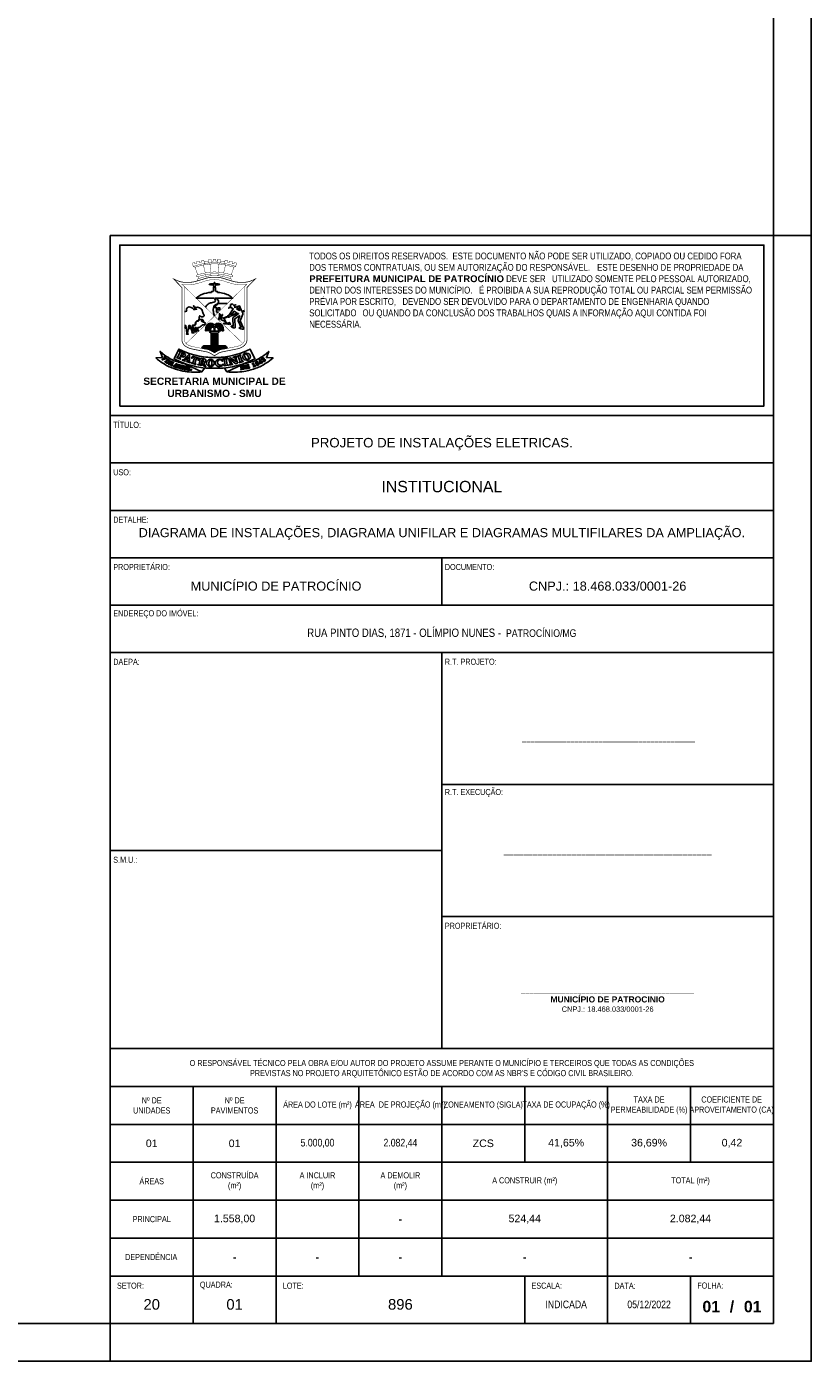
# Model space of a CAD drawing. Header units: millimetres. Extents: x -35 to 343, y 0 to 93.
# Tile 31 of 128: x 63 to 84, y 0 to 35. Entities that reach past the tile are written whole.
import ezdxf

# ---------------------------------------------------------------- set-up
doc = ezdxf.new("R2010")
doc.units = ezdxf.units.MM
doc.styles.add('FORMATO', font='technic_.ttf')
doc.styles.add('R060E100', font='technic_.ttf', dxfattribs={"height": 16})
doc.styles.get("Standard").update_dxf_attribs({"font": 'arial.ttf'})

msp = doc.modelspace()

# ---------------------------------------------------------------- linework, layer by layer
at = {"color": 1}
for p, q in [((83.1, 29.7), (84.1, 29.7)), ((65.6, 1), (65.6, 0))]:
    msp.add_line(p, q, dxfattribs=at)
at = {"color": 6}
for p, q in [((74.35, 21.2), (74.35, 19.95)), ((74.35, 8.25), (74.35, 18.7)), ((74.35, 13.475), (65.6, 13.475)), ((78.725, 1), (78.725, 2.25))]:
    msp.add_line(p, q, dxfattribs=at)
at = {"color": 2}
for points in [[(-34.8, 0), (84.1, 0), (84.1, 84.1), (-34.8, 84.1)], [(65.85, 25.2), (82.85, 25.2), (82.85, 29.45), (65.85, 29.45)]]:
    msp.add_lwpolyline(points, close=True, dxfattribs=at)
at = {"color": 6}
for points in [[(-32.3, 1), (83.1, 1), (83.1, 83.1), (-32.3, 83.1)], [(65.6, 1), (65.6, 29.7), (83.1, 29.7), (83.1, 1)]]:
    msp.add_lwpolyline(points, close=True, dxfattribs=at)
at = {"color": 1, "const_width": 0.00979}
for points in [[(67.90696, 28.6657), (67.83667, 28.86375), (67.79242, 28.88481), (67.76408, 28.97117, -0.01011186), (67.82486, 28.99257), (67.83813, 28.94952), (67.88107, 28.96275), (67.86813, 29.00614, -0.01353494), (67.95142, 29.02854), (67.96333, 28.98326), (68.01199, 28.99514), (67.99975, 29.03935, -0.0105173), (68.06566, 29.05159), (68.07656, 29.01727), (68.09309, 28.96472), (68.05793, 28.92257), (68.10707, 28.71415)], [(68.90758, 28.88481, 0.08254292), (68.35, 28.9892, 0.08254292), (67.79242, 28.88481)], [(68.86333, 28.86375, 0.07223965), (68.35, 28.95648, 0.07223965), (67.83667, 28.86375)], [(68.19, 29.02571, 0.07049163), (68.07837, 29.01152)], [(68.2492, 28.73397), (68.23089, 28.94844), (68.1898, 28.97849), (68.19017, 29.06699, -0.01189277), (68.26583, 29.07153), (68.26543, 29.02333), (68.31235, 29.02378), (68.31235, 29.07254, -0.00590804), (68.35, 29.07235, -0.00590804), (68.38765, 29.07254), (68.38765, 29.02378), (68.43456, 29.02333), (68.43417, 29.07153, -0.01189277), (68.50983, 29.06699), (68.5102, 28.97849), (68.46911, 28.94844), (68.4508, 28.73397)], [(68.62163, 29.01152, 0.07049163), (68.51, 29.02571)], [(68.79304, 28.6657), (68.86333, 28.86375), (68.90758, 28.88481), (68.93592, 28.97117, 0.01011186), (68.87513, 28.99257), (68.86187, 28.94952), (68.81893, 28.96275), (68.83187, 29.00614, 0.01353494), (68.74858, 29.02854), (68.73667, 28.98326), (68.68801, 28.99514), (68.70024, 29.03935, 0.0105173), (68.63434, 29.05159), (68.62344, 29.01727), (68.6069, 28.96472), (68.64207, 28.92257), (68.59293, 28.71415)], [(68.76584, 28.51282, 0.56596803), (68.79612, 28.53967, 0.27385539), (68.77807, 28.56019, 0.0818369), (68.35, 28.64683, 0.0818369), (67.92193, 28.56019, 0.27385539), (67.90388, 28.53967, 0.56596803), (67.93416, 28.51282)]]:
    msp.add_lwpolyline(points, format="xyb", dxfattribs=at)
at = {"color": 1}
for points, const_width in [([(68.08433, 28.56042, -0.01711215), (67.84307, 28.48734, -0.05949279), (67.67646, 28.46369, -0.01109524), (67.58328, 28.46369, -0.08797706), (67.38319, 28.50377), (67.26978, 28.55462), (67.49274, 28.32733), (67.49274, 26.94447, 0.07983368), (67.50249, 26.88984, 0.16425757), (67.59234, 26.77445, 0.09723029), (67.75505, 26.70762), (68.14792, 26.62966, -0.09494649), (68.2532, 26.58854), (68.35, 26.52763), (68.4468, 26.58854, -0.09494649), (68.55208, 26.62966), (68.94495, 26.70762, 0.09723029), (69.10766, 26.77445, 0.16425757), (69.19751, 26.88984, 0.07983368), (69.20726, 26.94447), (69.20726, 28.32733), (69.43022, 28.55462), (69.31681, 28.50377, -0.08797706), (69.11672, 28.46369, -0.01109524), (69.02354, 28.46369, -0.05949279), (68.85693, 28.48734, -0.01711215), (68.61567, 28.56042, 0.09723832), (68.35, 28.59635, 0.09723832)], 0.01957), ([(68.10515, 28.49928, -0.01711215), (67.85967, 28.42492, -0.05949279), (67.67789, 28.39911, -0.01109524), (67.58185, 28.39911, -0.10397944), (67.48708, 28.41616), (67.55733, 28.35372), (67.55733, 26.9451, 0.07870361), (67.56347, 26.91113, 0.16425757), (67.62793, 26.82835, 0.09723029), (67.76762, 26.77097), (68.1601, 26.69309, -0.09464512), (68.2876, 26.64321), (68.35, 26.60394), (68.4124, 26.64321, -0.09464512), (68.5399, 26.69309), (68.93238, 26.77097, 0.09723029), (69.07207, 26.82835, 0.16425757), (69.13653, 26.91113, 0.07870361), (69.14267, 26.9451), (69.14267, 28.35372), (69.21292, 28.41616, -0.10397944), (69.11815, 28.39911, -0.01109524), (69.02211, 28.39911, -0.05949279), (68.84033, 28.42492, -0.01711215), (68.59485, 28.49928, 0.084475), (68.35159, 28.53512, 0.08526401)], 0.00979), ([(67.88388, 28.65716, 0.27385539), (67.86583, 28.63665, 0.56596803), (67.89611, 28.6098, -0.07593652), (68.35, 28.69297, -0.07593652), (68.80389, 28.6098, 0.56596803), (68.83417, 28.63665, 0.27385539), (68.81612, 28.65716, 0.07091086), (68.35, 28.74059, 0.07091086)], 0.00979)]:
    msp.add_lwpolyline(points, format="xyb", close=True, dxfattribs=dict(at, const_width=const_width))
at = {"color": 1, "const_width": 0.00979}
for points in [[(67.9418, 28.56755), (67.92354, 28.61899)], [(68.12965, 28.62046), (68.11828, 28.66832)], [(68.25711, 28.64021), (68.25313, 28.68701)], [(68.44289, 28.64021), (68.44687, 28.68701)], [(68.57035, 28.62046), (68.58171, 28.66832)], [(68.7582, 28.56755), (68.77646, 28.61899)], [(67.55733, 28.35372), (68.35, 27.575), (67.6003, 26.8513)], [(69.0997, 26.8513), (68.35, 27.575), (69.14267, 28.35372)]]:
    msp.add_lwpolyline(points, dxfattribs=at)
at = {"color": 1}
for points in [[(68.3309, 28.04631), (67.86976, 28.04679), (67.91001, 28.08039, -0.07923311), (68.02101, 28.14655, -0.08369029), (68.26755, 28.19971), (68.26755, 28.22146), (68.30837, 28.22146), (68.30837, 28.23645), (68.32305, 28.23645)], [(68.32846, 28.33497), (68.32981, 28.35198, 0.17536747), (68.32545, 28.37156, -0.15256315), (68.32083, 28.40075), (68.24799, 28.39624), (68.24832, 28.40639), (68.24665, 28.40722), (68.24127, 28.40611, -0.01097757), (68.23034, 28.40411, -0.22644495), (68.22448, 28.40584), (68.23005, 28.40705), (68.21408, 28.4092, -0.82793568), (68.21386, 28.41322), (68.22387, 28.41659, -0.12717773), (68.24662, 28.41822), (68.24799, 28.42332), (68.33789, 28.42539), (68.33866, 28.44837, -0.30944061), (68.35, 28.4638)], [(68.37154, 28.33497), (68.37019, 28.35198, -0.17536747), (68.37455, 28.37156, 0.15256315), (68.37917, 28.40075), (68.45201, 28.39624), (68.45168, 28.40639), (68.45335, 28.40722), (68.45873, 28.40611, 0.01097757), (68.46966, 28.40411, 0.22644495), (68.47552, 28.40584), (68.46995, 28.40705), (68.48592, 28.4092, 0.82793568), (68.48614, 28.41322), (68.47612, 28.41659, 0.12717773), (68.45338, 28.41822), (68.45201, 28.42332), (68.36211, 28.42539), (68.36134, 28.44837, 0.30944061), (68.35, 28.4638)], [(68.37151, 28.04631), (68.83024, 28.04679), (68.78999, 28.08039, 0.07923311), (68.67899, 28.14655, 0.08369029), (68.43245, 28.19971), (68.43245, 28.22146), (68.39163, 28.22146), (68.39163, 28.23645), (68.37695, 28.23645)], [(67.55733, 27.69871), (67.58401, 27.69938), (67.6141, 27.70287, 0.34988929), (67.61692, 27.70572, 0.15080159), (67.61228, 27.72981, -0.24558337), (67.61199, 27.76521, -0.09582839), (67.63487, 27.79442, -0.32720346), (67.73378, 27.80262, 0.01019994), (67.75529, 27.79004, -0.07398108), (67.78589, 27.76646, -0.07179404), (67.80194, 27.74411), (67.83309, 27.75127), (67.85988, 27.75552, -0.11663073), (67.88425, 27.75369), (67.85995, 27.7628, -0.15397623), (67.83191, 27.78476), (67.81633, 27.80691, -0.12799707), (67.80025, 27.84986), (67.80906, 27.83655, 0.07769041), (67.81981, 27.82476, 0.07610573), (67.8532, 27.80544, 0.13726268), (67.86967, 27.80379, -0.08723206), (67.92869, 27.80374, -0.13121382), (67.9828, 27.77853, -0.15425541), (68.03083, 27.70326, 0.02521328), (68.04225, 27.66787, 0.0510708), (68.06374, 27.625, -0.02595583), (68.06822, 27.61708, 0.02092912), (68.07289, 27.60861, -0.21649912), (68.07557, 27.58647, -0.12112609), (68.06017, 27.56119, -0.34710508), (68.04332, 27.55926, 0.26476572), (68.03949, 27.5594, -0.13359409), (68.01409, 27.55383, -0.15481845), (67.99065, 27.56258, 0.00619023), (67.96149, 27.58483), (67.94995, 27.54278), (67.94423, 27.50282, -0.09468315), (67.9321, 27.46749, -0.25883705), (67.90664, 27.45207, 0.31033522), (67.853, 27.41215, 0.06839601), (67.84473, 27.36979, -0.25032289), (67.82343, 27.33477), (67.7683, 27.33114), (67.78158, 27.16211), (67.80607, 27.1289), (67.75663, 27.13167), (67.75812, 27.15839), (67.7046, 27.32276), (67.66943, 27.32276), (67.64292, 27.12607), (67.66072, 27.09946), (67.61188, 27.09946), (67.61736, 27.12909), (67.59769, 27.32355), (67.55733, 27.32355)], [(68.11236, 27.80845), (68.12824, 27.83541, -0.15016789), (68.20226, 27.90305, -0.0699618), (68.29862, 27.93313, 0.07804175), (68.35873, 27.95296, 0.3306951), (68.37502, 27.98603, 0.22921634), (68.3309, 28.04631)], [(68.35, 27.575), (68.32726, 27.65868, -0.1189674), (68.32346, 27.79149, -0.12566886), (68.35536, 27.85615, -0.13304223), (68.39467, 27.88292, 0.21391354), (68.45656, 27.94115, 0.22046757), (68.45512, 27.9774, 0.2068478), (68.37151, 28.04631)], [(69.07598, 27.69708), (69.01174, 27.84182), (68.89154, 27.79965, -0.60369085), (68.88578, 27.805, 0.32254578), (68.86899, 27.84965), (68.91821, 27.87105), (68.85182, 27.86291), (68.82982, 27.893, 0.35092703), (68.82246, 27.895), (68.77542, 27.88012, 0.37190899), (68.77047, 27.87208, 0.06349664), (68.78083, 27.83691), (68.72423, 27.78273), (68.78568, 27.80806, -0.39272865), (68.78919, 27.80675, 0.2449148), (68.8439, 27.76724, -0.49276379), (68.84587, 27.76371), (68.72921, 27.5934), (68.71049, 27.58827), (68.69325, 27.56367)], [(68.46116, 27.48753), (68.46706, 27.51566, -0.01396512), (68.47914, 27.56613, 0.13219234), (68.47914, 27.63228, -0.84194792), (68.48806, 27.63642, -0.21753715), (68.49745, 27.58388, 0.02528362), (68.48468, 27.52122), (68.50077, 27.53617, 0.10233029), (68.55527, 27.61285, -0.99217575), (68.56412, 27.60905, -0.10847667), (68.48619, 27.49857, 0.31562579), (68.48356, 27.48676)], [(68.5723, 27.52151, 0.55808309), (68.51673, 27.48447)], [(68.51673, 27.48447), (68.65425, 27.42034), (68.63524, 27.45977, 0.13938153), (68.58798, 27.51297)], [(68.76594, 27.575), (68.74906, 27.55385, -0.20193705), (68.73886, 27.54829, 0.33411214), (68.7351, 27.54482, -0.72738954), (68.7226, 27.54315, 0.10454765), (68.72079, 27.54551, 0.36998319), (68.71802, 27.54551, -0.66863306), (68.7101, 27.54953, 0.52319213), (68.70495, 27.55374)], [(69.01662, 27.58748), (68.89003, 27.50304), (68.89692, 27.27511, -0.54441498), (68.87552, 27.26034), (68.82518, 27.2716, -0.20927549), (68.79533, 27.29349, -0.52275148), (68.80536, 27.31491, -0.20236172), (68.83124, 27.30886, 0.2295594), (68.8426, 27.30682, 0.39347077), (68.84489, 27.31057), (68.83337, 27.50787, -0.20476885), (68.84838, 27.54953), (68.98264, 27.63509, 0.62526741), (68.98208, 27.63992, -0.08718364), (68.97065, 27.64636)], [(69.01662, 27.58748), (68.97646, 27.45977, 0.21926345), (68.97808, 27.44709), (69.05256, 27.277, -0.29272983), (69.05145, 27.27, -0.36742887), (69.04495, 27.26908, 0.15145466), (69.01933, 27.27599, 0.26439454), (69.00491, 27.26707, 0.43648171), (69.00962, 27.25302, 0.01143143), (69.04474, 27.23812, 0.1512931), (69.11794, 27.23238, 0.41690458), (69.12139, 27.23789)], [(69.12139, 27.23789), (69.03217, 27.45204), (69.09521, 27.62475, 0.29623439), (69.08137, 27.68495)], [(67.55733, 27.27498), (67.57036, 27.26543, 0.05904702), (67.59467, 27.2561)], [(67.6686, 27.24336, 0.04879755), (67.71971, 27.24475)], [(68.15637, 27.29061), (68.15467, 27.2784, 0.01281337), (68.14386, 27.18283)], [(68.54363, 27.29061), (68.54533, 27.2784, -0.01281337), (68.55614, 27.18283)], [(68.7141, 27.37988, 0.0548405), (68.77288, 27.36855, -0.8390859), (68.77367, 27.36011, -0.20905511), (68.69392, 27.37167, 0.19942269), (68.68152, 27.37371, -0.1161258), (68.59821, 27.37371, -0.88098735), (68.59927, 27.38374), (68.63794, 27.38244, 0.05693763), (68.66531, 27.38465), (68.63724, 27.39935, -0.27032937), (68.6263, 27.4168)], [(68.68387, 27.39123), (68.69895, 27.3896, 0.09772809), (68.71187, 27.39074, 0.04234123), (68.73658, 27.40023, -0.15623781), (68.75264, 27.40253, -0.73487421), (68.75378, 27.39416, -0.07243747), (68.71488, 27.3824, 0.6281294), (68.7141, 27.37988)], [(68.01356, 26.72217, -0.37307207), (68.09406, 26.79194), (68.60594, 26.79194)], [(68.03816, 26.71729), (68.05931, 26.76049, 1.0483596), (68.05047, 26.76431), (68.02584, 26.71973)], [(68.06962, 26.71104), (68.09057, 26.761, 1.0483596), (68.08152, 26.7643), (68.0572, 26.71351)], [(68.10021, 26.70497), (68.12361, 26.76103, 1.0483596), (68.11455, 26.76432), (68.08747, 26.7075)], [(68.13595, 26.69788), (68.15476, 26.76178, 1.0483596), (68.1454, 26.76406), (68.12319, 26.70042)], [(68.17117, 26.69085), (68.18691, 26.76217, 1.0483596), (68.17741, 26.7638), (68.1582, 26.69347)], [(68.20522, 26.68166), (68.21932, 26.76264, 1.0483596), (68.20976, 26.76385), (68.19211, 26.68562)], [(68.23779, 26.66942), (68.25014, 26.76285, 1.0483596), (68.24054, 26.76366), (68.22431, 26.67492)], [(68.27661, 26.64985), (68.28414, 26.76317, 1.0483596), (68.27451, 26.76335), (68.26222, 26.65779)], [(68.30795, 26.6304), (68.31677, 26.76316, 1.0483596), (68.30714, 26.76335), (68.29278, 26.63995)], [(68.33221, 26.61514), (68.33979, 26.76307, -0.16364711), (68.3425, 26.76672, -0.15321594), (68.34602, 26.76783), (68.35398, 26.76783)], [(68.36779, 26.61514), (68.36021, 26.76307, 0.16364711), (68.3575, 26.76672, 0.15321594), (68.35398, 26.76783)], [(68.39205, 26.6304), (68.38323, 26.76316, -1.0483596), (68.39286, 26.76335), (68.40722, 26.63995)], [(68.42339, 26.64985), (68.41586, 26.76317, -1.0483596), (68.42549, 26.76335), (68.43778, 26.65779)], [(68.4622, 26.66942), (68.44986, 26.76285, -1.0483596), (68.45946, 26.76366), (68.47569, 26.67492)], [(68.49478, 26.68166), (68.48068, 26.76264, -1.0483596), (68.49024, 26.76385), (68.50788, 26.68562)], [(68.52882, 26.69085), (68.51309, 26.76217, -1.0483596), (68.52259, 26.7638), (68.5418, 26.69347)], [(68.56405, 26.69788), (68.54524, 26.76178, -1.0483596), (68.5546, 26.76406), (68.57681, 26.70042)], [(68.59979, 26.70497), (68.57639, 26.76103, -1.0483596), (68.58545, 26.76432), (68.61253, 26.7075)], [(68.68644, 26.72217, 0.37307207), (68.60594, 26.79194)], [(68.63038, 26.71104), (68.60943, 26.761, -1.0483596), (68.61848, 26.7643), (68.6428, 26.71351)], [(68.66184, 26.71729), (68.64069, 26.76049, -1.0483596), (68.64953, 26.76431), (68.67416, 26.71973)], [(68.01923, 26.10433), (67.96257, 26.09935, -0.07198236), (67.5188, 26.12425, -0.03721808), (67.25846, 26.19746, -0.05709729), (66.9912, 26.33076, -0.03271846), (66.80477, 26.47017), (66.98032, 26.47884), (66.91659, 26.64404), (66.98884, 26.58286, 0.05116819), (67.18548, 26.44825, 0.08596387), (67.53957, 26.32833)], [(68.485, 26.4352), (68.5316, 26.43438), (68.54877, 26.43375, -0.2702252), (68.55997, 26.41945), (68.56267, 26.37927, -0.80268859), (68.55883, 26.37815, 0.07403547), (68.53558, 26.40866, 0.20457892), (68.47293, 26.41786, 0.08104788), (68.44577, 26.39755, 0.1192834), (68.43011, 26.36428, 0.19318523), (68.44988, 26.30337, 0.23141513), (68.4959, 26.2784, 0.02198034), (68.52198, 26.27937, 0.19960639), (68.57162, 26.30492, -0.76860449), (68.58402, 26.29907)], [(68.68077, 26.10433), (68.73743, 26.09935, 0.07198236), (69.1812, 26.12425, 0.03721808), (69.44154, 26.19746, 0.05709729), (69.7088, 26.33076, 0.03271846), (69.89523, 26.47017), (69.71968, 26.47884), (69.78341, 26.64404), (69.71116, 26.58286, -0.05116819), (69.51452, 26.44825, -0.08596387), (69.16043, 26.32833)]]:
    msp.add_lwpolyline(points, format="xyb", dxfattribs=at)
for points in [[(68.45592, 27.67905), (68.40727, 27.67905), (68.40727, 27.80084), (68.34059, 27.80084), (68.45643, 27.90614), (68.68818, 27.90723)], [(68.46116, 27.48753), (68.48356, 27.48676)], [(68.69325, 27.56367), (68.5723, 27.52151)], [(68.70495, 27.55374), (68.58798, 27.51297)], [(68.97065, 27.64636), (68.76594, 27.575)], [(68.94973, 27.65307), (68.86821, 27.7011), (68.78483, 27.59559)], [(68.94973, 27.65307), (68.78483, 27.59559)], [(69.14267, 27.72033), (69.07598, 27.69708)], [(69.14267, 27.70632), (69.08137, 27.68495)], [(67.59467, 27.2561), (67.58884, 27.31376), (67.55733, 27.31376)], [(67.71971, 27.24475), (67.69749, 27.31297), (67.67799, 27.31297), (67.6686, 27.24336)], [(68.11498, 27.18235), (68.12444, 27.27608)], [(68.11498, 27.18235), (68.14386, 27.18283)], [(68.17353, 27.18235), (68.19646, 27.18235)], [(68.46633, 27.17556), (68.23367, 27.17556), (68.22164, 27.15599), (68.26532, 27.11987), (68.43468, 27.11987)], [(68.2287, 27.18235), (68.24494, 27.18235)], [(68.34012, 27.24593), (68.34012, 27.17556)], [(68.35988, 27.24593), (68.35988, 27.17556)], [(68.43468, 27.11987), (68.47836, 27.15599), (68.46633, 27.17556)], [(68.4713, 27.18235), (68.45506, 27.18235)], [(68.52647, 27.18235), (68.50354, 27.18235)], [(68.58502, 27.18235), (68.55614, 27.18283)], [(68.58502, 27.18235), (68.57556, 27.27608)], [(68.6263, 27.4168), (68.68387, 27.39123)], [(68.26532, 26.79194), (68.26532, 27.10813), (68.26956, 27.10813), (68.26956, 26.79194)], [(68.28267, 26.79194), (68.28267, 27.10813), (68.31074, 27.10813), (68.31074, 26.79194)], [(68.33057, 26.79194), (68.33057, 27.10813), (68.36943, 27.10813)], [(68.36943, 27.10813), (68.36943, 26.79194)], [(68.41733, 26.79194), (68.41733, 27.10813), (68.38926, 27.10813), (68.38926, 26.79194)], [(68.43468, 26.79194), (68.43468, 27.10813), (68.43044, 27.10813), (68.43044, 26.79194)], [(67.45761, 26.36661), (68.01923, 26.10433), (68.08417, 26.20388)], [(69.24239, 26.36661), (68.68077, 26.10433), (68.61583, 26.20388)]]:
    msp.add_lwpolyline(points, dxfattribs=at)
for points in [[(67.78568, 27.26194), (67.78251, 27.3221), (67.80893, 27.32329, 0.08032526), (67.83372, 27.32845, 0.15874605), (67.84214, 27.33527, 0.02865016), (67.85078, 27.35042, 0.10436282), (67.856, 27.37063, -0.03174522), (67.85811, 27.39001, -0.03497975), (67.86194, 27.40555, -0.08016118), (67.86934, 27.42004, -0.02600521), (67.87778, 27.43041, -0.22846749), (67.90756, 27.44251, 0.32617564), (67.94355, 27.46544, -0.32326931), (67.97572, 27.48617), (68.01985, 27.48473, -0.22005691), (68.04007, 27.47457, -0.05449386), (68.06388, 27.43684), (68.045, 27.43796, -0.04237378), (68.00495, 27.44375), (68.0222, 27.43322, 0.05012251), (68.10634, 27.39278), (68.1, 27.34807), (68.06979, 27.34663, 0.14642319), (68.02722, 27.33165, 0.00970936), (67.96699, 27.28599, -0.23720945), (67.91179, 27.27467), (67.91196, 27.21283), (67.93239, 27.1853), (67.88797, 27.1853), (67.86321, 27.27498), (67.8474, 27.27498), (67.85074, 27.19113), (67.87354, 27.15745), (67.82795, 27.16078), (67.82309, 27.18475), (67.80397, 27.26881)], [(67.0354, 26.50437), (67.08245, 26.46546, -0.54321039), (67.08176, 26.45952, -0.06492545), (66.97454, 26.42273, -0.30565918), (66.96341, 26.42734, -0.54141291), (66.96488, 26.43074, 0.12157772), (67.04673, 26.4666), (67.02199, 26.48774, -0.41494445), (67.02138, 26.49566, -0.05664069), (67.03077, 26.50437, -0.32846541)], [(67.06086, 26.36917), (67.10844, 26.42964, 0.52867054), (67.10776, 26.43177, -0.26269628), (67.0984, 26.44153, -0.56237334), (67.10261, 26.44584), (67.1611, 26.40863, -0.31416662), (67.17801, 26.36812, -0.5019414), (67.09698, 26.33125), (67.04661, 26.36376, -0.25877173), (67.0426, 26.37125, -0.64765773), (67.05132, 26.37499, 0.15440215)], [(67.08529, 26.35464), (67.13121, 26.4169), (67.14292, 26.40609, -0.28665127), (67.14941, 26.38237, -0.09557454), (67.13396, 26.35284, -0.31691835), (67.10242, 26.34362, -0.1218578)], [(68.52466, 26.48791, 0.04607181), (68.75004, 26.51752, 0.02025526), (69.01975, 26.59002), (69.13145, 26.63192), (69.28813, 26.70383), (69.41617, 26.44545), (69.25949, 26.37353), (69.15603, 26.33164, -0.02347132), (68.87808, 26.25192, -0.01876249), (68.6527, 26.2069, -0.0281937), (68.35, 26.19714, -0.0281937), (68.0473, 26.2069, -0.01876249), (67.82192, 26.25192, -0.02347132), (67.54397, 26.33164), (67.44051, 26.37353), (67.28383, 26.44545), (67.41187, 26.70383), (67.56855, 26.63192), (67.68025, 26.59002, 0.02025526), (67.94996, 26.51752, 0.04607181), (68.17534, 26.48791, 0.0090336), (68.35, 26.48446, 0.0090336)], [(67.34798, 26.48041), (67.45275, 26.43802), (67.45275, 26.4474), (67.42908, 26.46512), (67.49477, 26.59978), (67.51654, 26.58944, -0.4308266), (67.52684, 26.54607), (67.51597, 26.5325, -0.33013274), (67.47283, 26.52782, 0.8964777), (67.46444, 26.51795, 0.3766207), (67.56398, 26.50869, 0.59209108), (67.55302, 26.59516), (67.43462, 26.64964, 1.17981187), (67.42956, 26.63112, -0.4071479), (67.44081, 26.61764, -0.09441063), (67.43839, 26.60876), (67.42725, 26.58525), (67.37881, 26.48899), (67.35638, 26.49052)], [(67.91362, 26.29098), (68.01669, 26.27167), (68.01727, 26.28291), (67.99446, 26.2907), (68.00543, 26.34584), (68.01525, 26.34612), (68.05165, 26.27309, 0.17463032), (68.06052, 26.26461, -0.02101083), (68.0826, 26.2537, 0.11086338), (68.12206, 26.24235), (68.1244, 26.25036), (68.11664, 26.25652, -0.09666288), (68.10542, 26.26964, -0.05521112), (68.07471, 26.34139, -0.34814749), (68.07799, 26.34972, -0.05452718), (68.10066, 26.35973, 0.3017731), (68.11771, 26.38091, 0.14796899), (68.11862, 26.41512, 0.13892178), (68.10268, 26.43518, 0.06894163), (68.05738, 26.45142), (67.95433, 26.46591), (67.9503, 26.45617), (67.97392, 26.44855), (67.94325, 26.29983), (67.91508, 26.29877)], [(68.02416, 26.43982), (68.0073, 26.35937), (68.02929, 26.35864, 0.37001164), (68.05998, 26.38325, 0.1151386), (68.0596, 26.41286, 0.28583717)], [(69.53862, 26.41477), (69.54751, 26.33347, 0.50623286), (69.56158, 26.32797), (69.5841, 26.34225), (69.59446, 26.32901), (69.61431, 26.34455), (69.60432, 26.35732), (69.61454, 26.36495), (69.60659, 26.37561), (69.60024, 26.37027, -0.42160618), (69.59507, 26.3713), (69.55905, 26.42685, 0.34700522), (69.55185, 26.42965, 0.12453782), (69.54164, 26.42346, 0.22528612)], [(69.70835, 26.41061), (69.65412, 26.36752), (69.64404, 26.37674), (69.64404, 26.42214, 0.16161223), (69.6378, 26.44094, 0.11357635), (69.63018, 26.44741, 0.30933444), (69.61627, 26.4457, 0.45157444), (69.61627, 26.43219, -0.03165309), (69.623, 26.42545, -0.87055448), (69.61646, 26.41785, -0.03566461), (69.60069, 26.42969, -0.53037577), (69.60563, 26.47074, -0.12999978), (69.63273, 26.47672, -0.37883281), (69.65985, 26.45066, -0.03449888), (69.66015, 26.42512, 0.00646164), (69.65906, 26.40041, 0.62909285), (69.66188, 26.39894), (69.69437, 26.42476)], [(67.22291, 26.26566), (67.24207, 26.28908, 0.92235674), (67.23584, 26.29508, 0.01952078), (67.22022, 26.28015, -0.38705761), (67.21625, 26.2799), (67.18668, 26.29734, -0.48617284), (67.18583, 26.30368), (67.19772, 26.32518, -0.4259892), (67.20172, 26.32625, 0.04037203), (67.21625, 26.31896, -0.44372471), (67.21862, 26.3125, -0.01621445), (67.217, 26.30277), (67.22073, 26.30063), (67.23988, 26.33302, 0.9985904), (67.23625, 26.33715), (67.22661, 26.3279), (67.2062, 26.33706), (67.21922, 26.36381), (67.2529, 26.34741, -0.31462603), (67.25444, 26.34465), (67.25034, 26.33176, 0.99211895), (67.2582, 26.3292), (67.26914, 26.35129), (67.19473, 26.38857, 0.51360722), (67.18807, 26.38506), (67.19298, 26.38008, -0.30453193), (67.19433, 26.37296), (67.16078, 26.31436, -0.21057033), (67.1558, 26.31069, -0.13343783), (67.14513, 26.31117, 0.62557489), (67.14025, 26.30606), (67.21325, 26.26673, 0.19421231)], [(67.36916, 26.20932), (67.44325, 26.18758, 0.59503407), (67.47371, 26.21821, 0.22215805), (67.4549, 26.23932), (67.46283, 26.24036, 0.79772122), (67.46677, 26.28264), (67.40208, 26.30184, 0.70722358), (67.3991, 26.29773), (67.40294, 26.2941, -0.19627316), (67.4059, 26.2876), (67.38438, 26.22296, -0.05566287), (67.38125, 26.21619), (67.37176, 26.21591)], [(67.41909, 26.23634), (67.41093, 26.21189, 0.38568864), (67.41239, 26.20857, 0.09622726), (67.43469, 26.20338, 0.519308), (67.44697, 26.21954, 0.13757578), (67.43556, 26.23689, 0.45631955)], [(67.4338, 26.28298), (67.4249, 26.25221), (67.4329, 26.25045, 0.8577137), (67.44491, 26.28147, 0.19633543)], [(67.48674, 26.18804), (67.47387, 26.18642), (67.47008, 26.18146), (67.52288, 26.16929), (67.52141, 26.17609), (67.51119, 26.18173), (67.51872, 26.20928), (67.52947, 26.20669), (67.53755, 26.17927, 0.2169937), (67.55687, 26.16076, 0.00093986), (67.57217, 26.15544, 0.27236863), (67.57657, 26.15633, 0.50490763), (67.57614, 26.16091, -0.22202914), (67.56554, 26.17662, 0.09329708), (67.55392, 26.20921, -0.41798319), (67.55455, 26.21153), (67.56541, 26.21377, 0.69291436), (67.5723, 26.25774), (67.49845, 26.27695, 0.88089159), (67.49513, 26.26866, -0.04929966), (67.50192, 26.26396, -0.41190832), (67.50233, 26.25907)], [(67.52029, 26.21967), (67.53016, 26.26078), (67.53773, 26.25733, -0.30627382), (67.54892, 26.23906, -0.19769023), (67.54023, 26.22036, -0.23175165), (67.5301, 26.21734, -0.03354569)], [(67.65736, 26.23862), (67.6612, 26.24453), (67.70975, 26.23995), (67.71449, 26.23182), (67.6985, 26.23004), (67.68859, 26.15575), (67.72582, 26.15305), (67.73459, 26.16847, -0.89677099), (67.74222, 26.16517), (67.73506, 26.14162, -0.25002647), (67.73144, 26.138), (67.64522, 26.14661, -0.73340212), (67.64358, 26.15447), (67.65522, 26.15627, 0.33496501), (67.65974, 26.16092, 0.0025457), (67.66842, 26.23335)], [(69.04098, 26.24993), (69.0563, 26.17346, -0.39552864), (69.05356, 26.16918, 0.01223012), (69.04279, 26.16617, 0.88073581), (69.04388, 26.15983), (69.11975, 26.1707, 0.2937965), (69.1539, 26.20303, 0.19948053), (69.1524, 26.24457, 0.30731474), (69.11353, 26.27168), (69.03156, 26.26239, 0.44210555), (69.02436, 26.25243, 0.47841278), (69.02576, 26.25154), (69.03683, 26.252, -0.26363478)], [(69.07099, 26.25663), (69.08634, 26.17697), (69.10259, 26.18031, 0.34470335), (69.12201, 26.21082, 0.21747961), (69.1127, 26.24286, 0.27241347), (69.07999, 26.25837, 0.0505764)], [(69.18443, 26.17909), (69.27534, 26.20116), (69.27473, 26.22949, 0.76565648), (69.26554, 26.23177), (69.26495, 26.21237), (69.22208, 26.20215), (69.21245, 26.23438), (69.2327, 26.24043), (69.24189, 26.22873), (69.24871, 26.23056), (69.23896, 26.26695), (69.23266, 26.26526), (69.23266, 26.24982), (69.20979, 26.24334), (69.20062, 26.27575), (69.24172, 26.28591), (69.24953, 26.27212, 0.99260167), (69.25648, 26.276, -0.08153266), (69.24825, 26.2994), (69.15848, 26.27942, 0.83021673), (69.15882, 26.26956), (69.17124, 26.27085), (69.19087, 26.19471), (69.18293, 26.18728, 0.54589283)], [(69.38001, 26.2339), (69.43029, 26.25346, 1.09140497), (69.42663, 26.26088, -0.11825193), (69.41452, 26.257, -0.37067154), (69.41042, 26.26003), (69.37429, 26.34054, 0.52069726), (69.36773, 26.34179), (69.34289, 26.31769, 0.60300916), (69.34554, 26.30863), (69.36038, 26.31506), (69.3871, 26.25371, -0.24730907), (69.38661, 26.24708, -0.20594853), (69.37899, 26.2418, 0.93162019)], [(69.45744, 26.31854), (69.45347, 26.3108, 0.38022309), (69.4609, 26.28213, 0.21237949), (69.49788, 26.2757, 0.33612925), (69.52498, 26.30949, 0.36511362), (69.4908, 26.33971), (69.49327, 26.34391, 0.55600213), (69.47407, 26.38036, 0.11886735), (69.45528, 26.37906, 0.38230748), (69.43026, 26.34479, 0.36677076)], [(69.47776, 26.34083), (69.45266, 26.34998, -0.42140305), (69.44943, 26.35859), (69.45115, 26.36171, -0.49291616), (69.46659, 26.36606, -0.3373206)], [(69.47063, 26.31758), (69.49799, 26.31051, -0.33935137), (69.5058, 26.30051, -0.35535988), (69.49589, 26.28809, -0.28803884), (69.47764, 26.29468, -0.07418093), (69.4714, 26.3057, -0.15203679)]]:
    msp.add_lwpolyline(points, format="xyb", close=True, dxfattribs=at)
for points in [[(68.43649, 27.79033), (68.49433, 27.79033), (68.49433, 27.73783), (68.43649, 27.73783)], [(68.93177, 27.76535), (68.98681, 27.78803), (69.01356, 27.72621)], [(67.61016, 26.37814), (67.71252, 26.34407), (67.71252, 26.3571), (67.69176, 26.36831), (67.69176, 26.54151), (67.66081, 26.55656), (67.53082, 26.42339), (67.50862, 26.42349), (67.5001, 26.4131), (67.57847, 26.38629), (67.57902, 26.40043), (67.56026, 26.41108), (67.58583, 26.44084), (67.64345, 26.42321), (67.64345, 26.38537), (67.61567, 26.38812)], [(67.60217, 26.45781), (67.64411, 26.44466), (67.64574, 26.50556)], [(67.74268, 26.33473), (67.8576, 26.30116), (67.8576, 26.31464), (67.82977, 26.32702), (67.87682, 26.46186), (67.91444, 26.44873), (67.91635, 26.41005), (67.93175, 26.41135), (67.94147, 26.4688), (67.77535, 26.51837), (67.74815, 26.4631), (67.76296, 26.46043), (67.78579, 26.4888), (67.82561, 26.47668), (67.77819, 26.3437), (67.74645, 26.34595)], [(68.57946, 26.43803), (68.68563, 26.4556), (68.68851, 26.4437), (68.66309, 26.435), (68.68703, 26.28795), (68.71374, 26.28698), (68.71678, 26.27596), (68.60764, 26.26144), (68.60778, 26.27089), (68.63497, 26.28137), (68.60998, 26.4266), (68.58182, 26.42852)], [(68.57976, 26.44615), (68.68539, 26.47109), (68.68355, 26.48935), (68.57953, 26.45704)], [(68.75053, 26.2811), (68.74957, 26.2915), (68.77042, 26.30183), (68.73145, 26.4451), (68.70055, 26.44467), (68.69749, 26.45727), (68.77577, 26.47624), (68.9143, 26.37775), (68.88458, 26.48384), (68.84609, 26.48027), (68.84477, 26.49092), (68.92876, 26.51319), (68.93396, 26.50373), (68.91027, 26.49068), (68.95571, 26.33134), (68.91392, 26.31942), (68.76182, 26.42872), (68.79746, 26.31151), (68.83019, 26.31031), (68.83468, 26.30137)], [(68.94482, 26.51328), (69.04398, 26.55088), (69.04915, 26.53978), (69.02593, 26.52624), (69.0784, 26.3868), (69.10477, 26.39111), (69.10993, 26.38091), (69.00579, 26.34516), (69.00407, 26.35445), (69.02866, 26.37008), (68.97552, 26.50754), (68.94754, 26.50386)], [(67.3582, 26.22359), (67.35932, 26.31515), (67.34132, 26.32337), (67.27286, 26.2576), (67.25964, 26.25818), (67.25526, 26.25394), (67.29858, 26.23486), (67.29845, 26.24181), (67.28982, 26.24992), (67.3013, 26.26423), (67.33082, 26.2529), (67.33082, 26.23526), (67.3179, 26.2366), (67.3122, 26.23101), (67.36502, 26.21089), (67.3648, 26.21838)], [(67.31049, 26.27306), (67.33082, 26.26493), (67.33396, 26.29748)], [(67.58149, 26.16029), (67.6367, 26.15033), (67.63595, 26.15667), (67.62212, 26.16349), (67.63709, 26.23861), (67.65222, 26.2396), (67.65106, 26.24672), (67.59941, 26.25408), (67.59495, 26.24854), (67.60955, 26.24288), (67.5949, 26.16828), (67.58547, 26.16715)], [(69.56039, 26.34815), (69.55268, 26.39354), (69.57659, 26.35861)]]:
    msp.add_lwpolyline(points, close=True, dxfattribs=at)
at = {"color": 6}
for points in [[(65.6, 24.95), (83.1, 24.95)], [(65.6, 23.7), (83.1, 23.7)], [(65.6, 22.45), (83.1, 22.45)], [(65.6, 21.2), (83.1, 21.2)], [(65.6, 19.95), (83.1, 19.95)], [(65.6, 18.7), (83.1, 18.7)], [(74.35, 15.21667), (83.1, 15.21667)], [(74.35, 11.73333), (83.1, 11.73333)], [(65.6, 8.25), (83.1, 8.25)], [(65.6, 7.25), (83.1, 7.25)], [(65.6, 2.25), (83.1, 2.25)], [(67.7875, 2.25), (67.7875, 1)], [(69.975, 2.25), (69.975, 1)], [(76.5375, 2.25), (76.5375, 1)], [(80.9125, 2.25), (80.9125, 1)]]:
    msp.add_lwpolyline(points, dxfattribs=at)
at = {"color": 2}
for points in [[(67.7875, 7.25), (67.7875, 2.25)], [(69.975, 7.25), (69.975, 2.25)], [(72.1625, 7.25), (72.1625, 6.7144), (72.1625, 5.47712), (72.1625, 4.44605), (72.1625, 2.25)], [(74.35, 7.25), (74.35, 2.25)], [(76.5375, 7.25), (76.5375, 5.25)], [(78.725, 7.25), (78.725, 2.25)], [(80.9125, 7.25), (80.9125, 5.25)], [(65.6, 6.25), (83.1, 6.25)], [(65.6, 5.25), (83.1, 5.25)], [(65.6, 4.25), (83.1, 4.25)], [(65.6, 3.25), (83.1, 3.25)]]:
    msp.add_lwpolyline(points, dxfattribs=at)
at = {"color": 1}
for centre, radius, start, end in [((69.019, 28.24765), 0.69604, 172.793149, 180.922143), ((67.681, 28.24765), 0.69604, 359.077857, 7.206851), ((68.24621, 27.2638), 0.12239, 32.003513, 174.238096), ((68.24881, 27.27742), 0.09338, 28.817254, 171.874829), ((68.59781, 27.17685), 0.42432, 167.860575, 179.257311), ((68.27392, 27.24942), 0.09245, 52.159463, 169.618779), ((68.43107, 27.20345), 0.23556, 161.188441, 185.140182), ((68.27531, 27.25474), 0.07159, 23.530985, 159.845318), ((68.37162, 27.20418), 0.14458, 155.352066, 188.687332), ((68.29887, 27.22956), 0.06827, 51.952093, 149.235566), ((68.38384, 27.20015), 0.14004, 158.554488, 187.302834), ((68.2995, 27.2344), 0.04903, 53.576166, 159.771982), ((68.29219, 27.2425), 0.04804, 4.088649, 40.718776), ((68.45379, 27.2638), 0.12239, 5.761904, 147.996487), ((68.42469, 27.25474), 0.07159, 20.154682, 156.469015), ((68.40113, 27.22956), 0.06827, 30.764434, 128.047907), ((68.4078, 27.2425), 0.04804, 139.281224, 175.911351), ((68.45118, 27.27742), 0.09338, 8.125171, 151.182746), ((68.42608, 27.24942), 0.09245, 10.381221, 127.840537), ((68.4005, 27.2344), 0.04903, 20.228018, 126.423834), ((68.31616, 27.20015), 0.14004, 352.697166, 21.445512), ((68.32838, 27.20418), 0.14458, 351.312668, 24.647934), ((68.26893, 27.20345), 0.23556, 354.859818, 18.811559), ((68.10219, 27.17685), 0.42432, 0.742689, 12.139425)]:
    msp.add_arc(centre, radius, start, end, dxfattribs=at)
at = {"color": 1, "extrusion": (0, 0, -1)}
for centre, major_axis, ratio, start_param, end_param in [((68.24337, 26.33667), (-0.1021, 0), 0.93967434, -1.57079633, 4.71238898), ((68.4815, 26.33933), (-0.1123, 0.0041), 0.8537433, 3.5317388, 7.85398163), ((69.19724, 26.50455), (-0.10198, 0.00373), 0.94010802, -1.57079633, 4.71238898)]:
    msp.add_ellipse(centre, major_axis=major_axis, ratio=ratio, start_param=start_param, end_param=end_param, dxfattribs=at)
at = {"color": 1}
for centre, major_axis in [((68.24337, 26.33667), (-0.00493, -0.07933)), ((69.19724, 26.50455), (0.03871, -0.06942))]:
    msp.add_ellipse(centre, major_axis=major_axis, ratio=0.52397678, dxfattribs=at)

# ---------------------------------------------------------------- texts
at = {"color": 2}
for s, insert, char_height, width, attachment_point, style in [('TODOS OS DIREITOS RESERVADOS.  ESTE DOCUMENTO NÃO PODE SER UTILIZADO, COPIADO OU CEDIDO FORA DOS TERMOS CONTRATUAIS, OU SEM AUTORIZAÇÃO DO RESPONSÁVEL. {\\H2.27731x; }ESTE DESENHO DE PROPRIEDADE DA {\\fArial|b1|i0|c0|p34;PREFEITURA MUNICIPAL DE PATROCÍNIO} DEVE SER {\\H1.88966x; }UTILIZADO SOMENTE PELO PESSOAL AUTORIZADO, DENTRO DOS INTERESSES DO MUNICÍPIO. {\\H2.01777x; }É PROIBIDA A SUA REPRODUÇÃO TOTAL OU PARCIAL SEM PERMISSÃO PRÉVIA POR ESCRITO, {\\H1.9673x; }DEVENDO SER DEVOLVIDO PARA O DEPARTAMENTO DE ENGENHARIA QUANDO SOLICITADO {\\H1.74947x; }OU QUANDO DA CONCLUSÃO DOS TRABALHOS QUAIS A INFORMAÇÃO AQUI CONTIDA FOI {\\H1.81799x; }NECESSÁRIA.{\\H2.00465x; }', (70.85, 29.25), 0.18, 11.75, 1, 'FORMATO'), ('{\\fArial|b1|i0|c0|p34;\\H1.2x;SECRETARIA MUNICIPAL DE URBANISMO - SMU}', (68.35, 25.69453), 0.16, 3.8469247, 5, 'R060E100'), (' TÍTULO:', (65.62625, 24.6234), 0.16, 17.7475, 7, 'FORMATO'), (' USO:', (65.62625, 23.3734), 0.16, 17.7475, 7, 'FORMATO'), (' DETALHE:', (65.62625, 22.1234), 0.16, 17.7475, 7, 'FORMATO'), (' PROPRIETÁRIO:', (65.62625, 20.8734), 0.16, 8.8475, 7, 'FORMATO'), (' DOCUMENTO:', (74.37625, 20.8734), 0.16, 8.8475, 7, 'FORMATO'), (' ENDEREÇO DO IMÓVEL:', (65.62625, 19.60484), 0.16, 17.7475, 7, 'FORMATO'), (' DAEPA:', (65.62625, 18.3734), 0.16, 6.6225, 7, 'FORMATO'), (' R.T. PROJETO:', (74.37625, 18.3734), 0.16, 11.0725, 7, 'FORMATO'), ('___________________________________________', (78.75125, 16.43328), 0.16, 8.75, 5, 'FORMATO'), (' R.T. EXECUÇÃO:', (74.37625, 14.89007), 0.16, 11.0725, 7, 'FORMATO'), (' S.M.U.:', (65.62625, 13.1484), 0.16, 6.6225, 7, 'FORMATO'), ('___________________________________________', (78.725, 13.475), 0.2, 8.75, 5, 'FORMATO'), (' PROPRIETÁRIO:', (74.37625, 11.40673), 0.16, 11.0725, 7, 'FORMATO'), ('___________________________________________\\P{\\fArial|b1|i0|c0|p34;MUNICÍPIO DE PATROCINIO\\P\\fArial|b0|i0|c0|p34;\\H0.875x;CNPJ.: 18.468.033/0001-26}', (78.725, 9.55625), 0.16, 8.75, 5, 'FORMATO'), ("O RESPONSÁVEL TÉCNICO PELA OBRA E/OU AUTOR DO PROJETO ASSUME PERANTE O MUNICÍPIO E TERCEIROS QUE TODAS AS CONDIÇÕES \\PPREVISTAS NO PROJETO ARQUITETÔNICO ESTÃO DE ACORDO COM AS NBR'S E CÓDIGO CIVIL BRASILEIRO.", (74.35, 7.71461), 0.16, 17.5, 5, 'FORMATO'), ('TAXA DE PERMEABILIDADE (%)', (79.81875, 6.75), 0.16, 2.1875, 5, 'FORMATO'), ('COEFICIENTE DE APROVEITAMENTO (CA)', (81.99739, 6.75), 0.16, 2.1697718, 5, 'FORMATO'), ('Nº DE\\PUNIDADES', (66.69375, 6.75), 0.16, 2.1875, 5, 'FORMATO'), ('Nº DE \\PPAVIMENTOS', (68.88125, 6.75), 0.16, 2.1875, 5, 'FORMATO'), ('ÁREA DO LOTE (m²)', (71.06875, 6.75), 0.16, 1.7181466, 5, 'FORMATO'), ('ÁREA  DE PROJEÇÃO (m²)', (73.25625, 6.75), 0.16, 2.1875, 5, 'FORMATO'), ('ZONEAMENTO (SIGLA)', (75.44375, 6.75), 0.16, 2.1875, 5, 'FORMATO'), ('TAXA DE OCUPAÇÃO (%)', (77.63125, 6.75), 0.16, 2.1875, 5, 'FORMATO'), ('{\\fArial|b0|i0|c0|p34;01}', (66.69375, 5.75), 0.2, 2.1875, 5, 'FORMATO'), ('{\\fArial|b0|i0|c0|p34;01}', (68.88125, 5.75), 0.2, 2.1875, 5, 'FORMATO'), ('5.000,00', (71.06875, 5.75), 0.2, 2.1875, 5, 'FORMATO'), ('2.082,44', (73.25625, 5.75), 0.2, 2.1875, 5, 'FORMATO'), ('{\\fArial|b0|i0|c0|p34;ZCS}', (75.44375, 5.75), 0.2, 2.1875, 5, 'FORMATO'), ('{\\fArial|b0|i0|c0|p34;41,65%}', (77.63125, 5.75), 0.2, 2.1875, 5, 'FORMATO'), ('{\\fArial|b0|i0|c0|p34;36,69%}', (79.81875, 5.75), 0.2, 2.1875, 5, 'FORMATO'), ('{\\fArial|b0|i0|c0|p34;0,42}', (82.00625, 5.75), 0.2, 2.1875, 5, 'FORMATO'), ('CONSTRUÍDA \\P(m²)', (68.88125, 4.75), 0.16, 2.1875, 5, 'FORMATO'), ('A INCLUIR \\P(m²)', (71.06875, 4.75), 0.16, 2.1875, 5, 'FORMATO'), ('A DEMOLIR \\P(m²)', (73.25625, 4.75), 0.16, 2.1875, 5, 'FORMATO'), ('ÁREAS', (66.69375, 4.75), 0.16, 2.1875, 5, 'FORMATO'), ('A CONSTRUIR (m²)', (76.5375, 4.75), 0.16, 4.375, 5, 'FORMATO'), ('TOTAL (m²)', (80.9125, 4.75), 0.16, 4.375, 5, 'FORMATO'), ('PRINCIPAL', (66.69375, 3.75), 0.16, 2.1875, 5, 'FORMATO'), ('{\\fArial|b0|i0|c0|p34;1.558,00}', (68.88125, 3.75), 0.2, 2.1875, 5, 'FORMATO'), ('{\\fArial|b1|i0|c0|p34;-}', (73.25625, 3.75), 0.2, 2.1875, 5, 'FORMATO'), ('{\\fArial|b0|i0|c0|p34;524,44}', (76.5375, 3.75), 0.2, 2.1875, 5, 'FORMATO'), ('{\\fArial|b0|i0|c0|p34;2.082,44}', (80.9125, 3.75), 0.2, 2.1875, 5, 'FORMATO'), ('DEPENDÊNCIA', (66.68062, 2.75), 0.16, 2.16125, 5, 'FORMATO'), ('{\\fArial|b1|i0|c0|p34;-}', (68.88125, 2.75), 0.2, 2.1875, 5, 'FORMATO'), ('{\\fArial|b1|i0|c0|p34;-}', (71.06875, 2.75), 0.2, 2.1875, 5, 'FORMATO'), ('{\\fArial|b1|i0|c0|p34;-}', (73.25625, 2.75), 0.2, 2.1875, 5, 'FORMATO'), ('{\\fArial|b1|i0|c0|p34;-}', (76.5375, 2.75), 0.2, 4.375, 5, 'FORMATO'), ('{\\fArial|b1|i0|c0|p34;-}', (80.9125, 2.75), 0.2, 4.375, 5, 'FORMATO'), (' SETOR:', (65.725, 1.99482), 0.16, 2.1725, 4, 'FORMATO'), (' QUADRA:', (67.9125, 2), 0.16, 2.1725, 4, 'FORMATO'), (' LOTE:', (70.1, 1.99476), 0.16, 6.5625, 4, 'FORMATO'), (' ESCALA:', (76.6625, 1.99476), 0.16, 2.1725, 4, 'FORMATO'), (' DATA:', (78.85, 1.99185), 0.16, 2.1725, 4, 'FORMATO'), (' FOLHA:', (81.0375, 1.99708), 0.16, 2.1875, 4, 'FORMATO')]:
    msp.add_mtext(s, dxfattribs=dict(at, insert=insert, char_height=char_height, width=width, attachment_point=attachment_point, style=style))
at = {"color": 3, "attachment_point": 5, "style": 'FORMATO'}
for s, insert, char_height, width in [('{\\fArial|b0|i0|c0|p34;PROJETO DE INSTALAÇÕES ELETRICAS.}', (74.35, 24.19665), 0.25, 17.5), ('{\\fArial|b0|i0|c0|p34;\\H1.0714x;INSTITUCIONAL}', (74.35, 23.075), 0.28, 17.5), ('{\\fArial|b0|i0|c0|p34;DIAGRAMA DE INSTALAÇÕES, DIAGRAMA UNIFILAR E DIAGRAMAS MULTIFILARES DA AMPLIAÇÃO.}', (74.35, 21.825), 0.24, 17.5), ('{\\fArial|b0|i0|c0|p34;MUNICÍPIO DE PATROCÍNIO}', (69.975, 20.45), 0.24, 8.75), ('{\\fArial|b0|i0|c0|p34;CNPJ.: 18.468.033/0001-26}', (78.725, 20.45), 0.24, 8.75), ('{\\H1.1x;RUA PINTO DIAS, 1871 - OLÍMPIO NUNES - \\H0.90909x; PATROCÍNIO/MG}', (74.35, 19.2), 0.2, 17.5), ('{\\fArial|b0|i0|c0|p34;20}', (66.69375, 1.5), 0.28, 2.1875), ('{\\fArial|b0|i0|c0|p34;01}', (68.88125, 1.5), 0.28, 2.1875), ('{\\fArial|b0|i0|c0|p34;896}', (73.25625, 1.5), 0.28, 6.5625), ('INDICADA', (77.63125, 1.5), 0.2, 2.1875), ('05/12/2022', (79.81875, 1.5), 0.2, 2.1875)]:
    msp.add_mtext(s, dxfattribs=dict(at, insert=insert, char_height=char_height, width=width))
at = {"color": 3, "char_height": 0.3, "attachment_point": 5}
for s, insert, width in [('{\\fArial|b1|i0|c0|p34;01}', (81.45937, 1.44196), 1.09375), ('{\\fArial|b1|i0|c0|p34;/}', (82.00625, 1.44196), 2.1875), ('{\\fArial|b1|i0|c0|p34;01}', (82.55312, 1.44196), 1.09375)]:
    msp.add_mtext(s, dxfattribs=dict(at, insert=insert, width=width))

doc.saveas('drawing.dxf')
